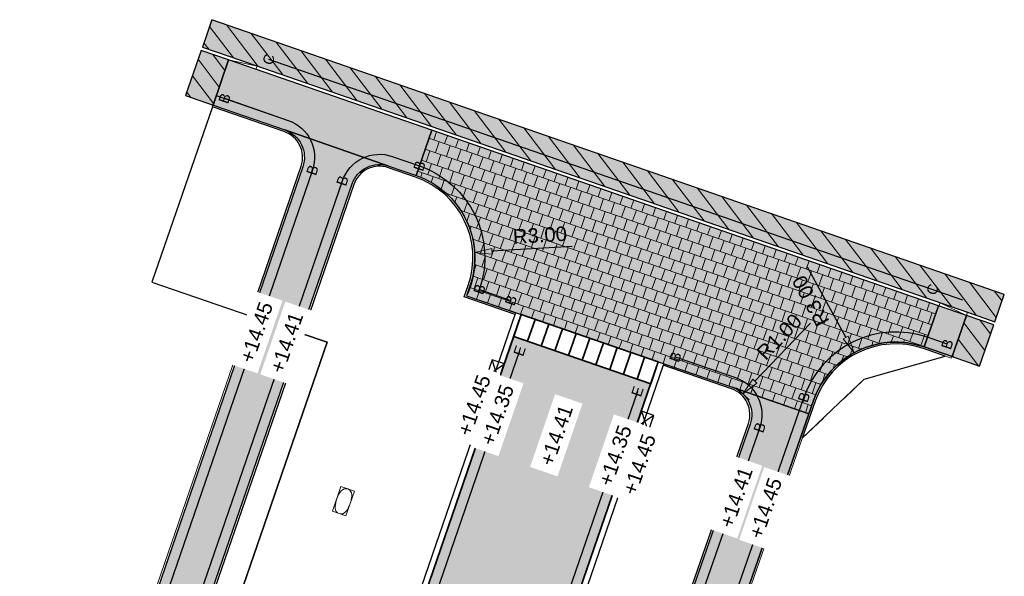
# Model space of a CAD drawing. Header units: metres. Extents: x 131295 to 132236, y 397710 to 398702.
# Tile 70 of 127: x 131528 to 131562, y 398103 to 398122. Entities that reach past the tile are written whole.
import ezdxf
from ezdxf.enums import TextEntityAlignment as Align

# ---------------------------------------------------------------- set-up
doc = ezdxf.new("R2010")
doc.units = ezdxf.units.M
doc.linetypes.add('AL-MATERIAALS', pattern=[2, 1, -1])
doc.layers.get('Defpoints').update_dxf_attribs({"color": 128})
for name, color, linetype, lineweight in [('N-IE-tegel straatpot brandkraan', 190, 'Continuous', 18), ('N-KO-inritband 800x500x180 mm', 110, 'Continuous', 35), ('N-KO-opsluitband 120x250mm', 2, 'Continuous', 25), ('N-KO-opsluitband 60x200mm', 2, 'Continuous', 25), ('N-KO-opsluitband achterkant', 8, 'Continuous', 5), ('N-KO-tekst banden', 1, 'Continuous', 18), ('N-KO-trottoirband 180-200x250mm', 3, 'Continuous', 35), ('N-KO-trottoirband achterkant', 8, 'Continuous', 5), ('N-KO-verloopband', 1, 'Continuous', 18), ('N-RI-trottoirkolk', 7, 'Continuous', 25), ("N-VH-arcering 'MAT' grijs 254", 254, 'Continuous', 18), ('N-VH-arcering betontegels halfsteensverband', 8, 'Continuous', 5), ('N-VH-arcering herstraten', 1, 'Continuous', 18), ('X-AL-maatvoering', 1, 'Continuous', 18), ('X-AL-materiaalscheiding', 1, 'AL-MATERIAALS', 18), ('X-AL-planhoogte', 190, 'Continuous', 25)]:
    doc.layers.add(name, color=color, linetype=linetype, lineweight=lineweight)
doc.layers.add("N-VH-arcering 'MAT' kleur 1 (heiderood)", color=7, linetype='Continuous', lineweight=18, true_color=0xd98c8c)
doc.layers.add("N-VH-arcering 'MAT' kleur 8 (asfaltrood)", color=7, linetype='Continuous', lineweight=18, true_color=0xed7880)
for name, color, linetype, plot in [('X-AL-contourlijnen', 30, 'Continuous', False), ('X-AL-hulplijn bandenlijnnummers', 30, 'Continuous', False), ('X-AL-hulplijn hoogtetekst', 190, 'Continuous', False)]:
    doc.layers.add(name, color=color, linetype=linetype, plot=plot)
doc.styles.add('CS Annotative', font='arial.ttf')
doc.dimstyles.new('CS Annotative', dxfattribs={"dimtxt": 2.5, "dimasz": 3, "dimexe": 0.18, "dimexo": 0.0625, "dimgap": 1, "dimtad": 1, "dimzin": 0, "dimdsep": 46, "dimtxsty": 'CS Annotative', "dimblk": 'CS Dimensionpijl', "dimcen": 0, "dimse1": 1, "dimse2": 1, "dimclrd": 256, "dimclre": 256, "dimclrt": 2, "dimadec": 0, "dimazin": 0, "dimtm": 1e-09, "dimtfac": 1, "dimtofl": 0, "dimtmove": 1, "dimatfit": 3, "dimfxl": 1, "dimtfillclr": 256, "dimtolj": 1, "dimtzin": 0, "dimarcsym": 0})
pattern_1 = [(307.33, (0, 0), (0.3975780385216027, 0.3032024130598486), [])]

# ---------------------------------------------------------------- blocks, each defined once
blk = doc.blocks.new('*U90')
for p, q in [((2.627170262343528, 0.6406843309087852), (-0.5126596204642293, -1.409673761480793)), ((0.5126596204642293, 1.409673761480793), (1.601851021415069, -2.178663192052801))]:
    blk.add_line(p, q)
blk.add_lwpolyline([(0.5126596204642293, 1.409673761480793), (-0.5126596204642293, -1.409673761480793), (1.601851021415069, -2.178663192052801), (2.627170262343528, 0.6406843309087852)], close=True)
blk = doc.blocks.new('*U91')
for p, q in [((-0.512659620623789, -1.409673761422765), (-1.601851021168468, 2.178663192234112)), ((-2.627170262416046, -0.640684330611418), (0.512659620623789, 1.409673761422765))]:
    blk.add_line(p, q)
blk.add_lwpolyline([(-0.512659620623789, -1.409673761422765), (0.512659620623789, 1.409673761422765), (-1.601851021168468, 2.178663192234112), (-2.627170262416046, -0.640684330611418)], close=True)
blk = doc.blocks.new('CS Dimensionpijl')
h = blk.add_hatch(color=256)
h.dxf.hatch_style = 1
h.paths.add_polyline_path([(-1, -0.1666666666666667), (0, 0), (-1, 0.1666666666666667)])
at = {"flags": 128}
blk.add_lwpolyline([(0, 0.5), (0, -0.5)], dxfattribs=at)
blk.add_lwpolyline([(-1, -0.1666666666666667), (0, 0), (-1, 0.1666666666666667)], close=True, dxfattribs=at)
blk = doc.blocks.new('*D202')
at = {"layer": 'Defpoints', "color": 0, "transparency": 16777216}
for p in [(131543.5971665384, 398114.1689424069), (131540.6026758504, 398113.9872131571)]:
    blk.add_point(p, dxfattribs=at)
at = {"layer": 'X-AL-maatvoering', "lineweight": -2, "transparency": 16777216}
blk.add_line((131546.9665473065, 398114.3734229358), (131544.196064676, 398114.2052882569), dxfattribs=at)
at = {"layer": 'X-AL-maatvoering', "lineweight": -2, "transparency": 16777216, "xscale": 0.6000000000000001, "yscale": 0.6000000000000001, "zscale": 0.6000000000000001, "rotation": 183.472899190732}
blk.add_blockref('CS Dimensionpijl', (131543.5971665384, 398114.1689424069), dxfattribs=at)
at = {"layer": 'X-AL-maatvoering', "color": 2, "transparency": 16777216, "insert": (131545.8531651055, 398114.7621491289), "char_height": 0.5, "attachment_point": 5, "rotation": 3.4728991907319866, "style": 'CS Annotative'}
blk.add_mtext('\\A1;R3.00', dxfattribs=at)
blk = doc.blocks.new('*D203')
at = {"layer": 'Defpoints', "color": 0, "transparency": 16777216}
for p in [(131552.8568177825, 398109.2911191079), (131552.1637674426, 398108.5702299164)]:
    blk.add_point(p, dxfattribs=at)
at = {"layer": 'X-AL-maatvoering', "lineweight": -2, "transparency": 16777216}
blk.add_line((131555.1962645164, 398111.7245381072), (131553.2726479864, 398109.7236526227), dxfattribs=at)
at = {"layer": 'X-AL-maatvoering', "lineweight": -2, "transparency": 16777216, "xscale": 0.6000000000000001, "yscale": 0.6000000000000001, "zscale": 0.6000000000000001, "rotation": 226.1279426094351}
blk.add_blockref('CS Dimensionpijl', (131552.8568177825, 398109.2911191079), dxfattribs=at)
at = {"layer": 'X-AL-maatvoering', "color": 2, "transparency": 16777216, "insert": (131554.1141602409, 398111.2558985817), "char_height": 0.5, "attachment_point": 5, "rotation": 46.1279426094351, "style": 'CS Annotative'}
blk.add_mtext('\\A1;R1.00', dxfattribs=at)
blk = doc.blocks.new('*D505')
at = {"layer": 'Defpoints', "color": 0, "transparency": 16777216}
for p in [(131556.6943395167, 398110.7052455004), (131558.1307671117, 398108.0714885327)]:
    blk.add_point(p, dxfattribs=at)
at = {"layer": 'X-AL-maatvoering', "lineweight": -2, "transparency": 16777216}
blk.add_line((131555.0780808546, 398113.6687311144), (131556.4070539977, 398111.2319968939), dxfattribs=at)
at = {"layer": 'X-AL-maatvoering', "lineweight": -2, "transparency": 16777216, "xscale": 0.6000000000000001, "yscale": 0.6000000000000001, "zscale": 0.6000000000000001, "rotation": 298.6076577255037}
blk.add_blockref('CS Dimensionpijl', (131556.6943395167, 398110.7052455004), dxfattribs=at)
at = {"layer": 'X-AL-maatvoering', "color": 2, "transparency": 16777216, "insert": (131555.1990702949, 398112.4956626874), "char_height": 0.5, "attachment_point": 5, "rotation": 118.60765772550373, "style": 'CS Annotative'}
blk.add_mtext('\\A1;R3.00', dxfattribs=at)
blk = doc.blocks.new('*U589')
blk.add_lwpolyline([(-0.08723223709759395, 0.505696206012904), (-0.3798961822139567, -0.344988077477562), (0.08723229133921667, -0.5056959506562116), (0.3798962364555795, 0.3449883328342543)], close=True)
at = {"extrusion": (0, 0, -1)}
for centre, radius, start, end in [((-2.324163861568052, -1.433302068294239), 3, 35.87694855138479, 36.55184919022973), ((-0.0794246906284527, 0.2308632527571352), 0.205666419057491, 36.5518491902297, 181.4179851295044), ((-0.6531275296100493, -0.2246977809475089), 0.9376986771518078, 2.092890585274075, 35.87694855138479), ((2.714053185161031, 0.3000117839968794), 3, 181.4179851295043, 182.0928732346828), ((0.07942470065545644, -0.2308632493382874), 0.2056664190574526, 216.5518624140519, 1.417998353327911), ((-2.714053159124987, -0.3000124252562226), 3, 1.417998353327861, 2.092890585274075), ((2.324163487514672, 1.43330258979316), 3, 215.8769659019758, 216.5518624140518)]:
    blk.add_arc(centre, radius, start, end, dxfattribs=at)
blk.add_arc((-0.6531274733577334, 0.2246977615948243), 0.937698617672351, 324.1230340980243, 357.9071267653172)

msp = doc.modelspace()

# ---------------------------------------------------------------- hatches: boundary and pattern name
at = {"layer": "N-VH-arcering 'MAT' grijs 254"}
h = msp.add_hatch(color=256, dxfattribs=at)
h.dxf.hatch_style = 1
h.paths.add_polyline_path([(131535.11230564, 398120.8112580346), (131534.1669872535, 398121.1374070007), (131533.6288409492, 398119.5776301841), (131534.5741593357, 398119.251481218)])
h = msp.add_hatch(color=256, dxfattribs=at)
h.dxf.hatch_style = 1
h.paths.add_polyline_path([(131542.1212000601, 398118.3822762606), (131535.11230564, 398120.8112580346), (131534.5741593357, 398119.251481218), (131537.0548361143, 398118.3917861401), (131540.6453450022, 398117.1474713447), (131541.5809076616, 398116.8232458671)])
h = msp.add_hatch(color=256, dxfattribs=at)
h.dxf.hatch_style = 1
edge = h.paths.add_edge_path()
edge.add_line((131507.2623032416, 398028.7270639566), (131505.8296367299, 398024.5627420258))
edge.add_line((131505.8296367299, 398024.5627420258), (131505.2390079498, 398022.8481432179))
edge.add_line((131505.2390079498, 398022.8481432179), (131505.0323334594, 398022.2472016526))
edge.add_line((131505.0323334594, 398022.2472016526), (131504.8048245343, 398021.5852049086))
edge.add_line((131504.8048245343, 398021.5852049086), (131504.3498077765, 398020.2612145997))
edge.add_arc((131504.4916642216, 398020.2124626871), 0.1500000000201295, 161.0336525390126, 251.0349369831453)
edge.add_line((131504.4429154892, 398020.0706051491), (131506.9406853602, 398019.2122572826))
edge.add_line((131506.9406853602, 398019.2122572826), (131507.9025170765, 398018.9345741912))
edge.add_arc((131509.4630321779, 398023.4738244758), 4.800000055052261, 251.0279235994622, 339.1964565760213)
edge.add_line((131513.9500900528, 398021.769033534), (131508.4773283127, 398023.6518472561))
edge.add_arc((131508.8026478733, 398024.5974513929), 0.9999999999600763, 161.0150634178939, 251.0150634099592, ccw=False)
edge.add_line((131507.8570437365, 398024.9227709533), (131508.9594927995, 398028.1272520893))
edge.add_line((131508.9594927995, 398028.1272520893), (131509.7715054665, 398030.4875237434))
edge.add_line((131509.7715054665, 398030.4875237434), (131510.1618889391, 398031.6222487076))
edge.add_line((131510.1618889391, 398031.6222487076), (131511.2289370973, 398034.7238302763))
edge.add_line((131511.2289370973, 398034.7238302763), (131511.6193205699, 398035.8585552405))
edge.add_line((131511.6193205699, 398035.8585552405), (131513.1053748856, 398040.1780591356))
edge.add_line((131513.1053748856, 398040.1780591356), (131513.4957583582, 398041.3127840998))
edge.add_line((131513.4957583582, 398041.3127840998), (131516.1894043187, 398049.1423863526))
edge.add_line((131516.1894043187, 398049.1423863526), (131516.5797877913, 398050.2771113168))
edge.add_line((131516.5797877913, 398050.2771113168), (131517.9223682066, 398054.179580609))
edge.add_line((131517.9223682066, 398054.179580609), (131518.3127516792, 398055.3143055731))
edge.add_line((131518.3127516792, 398055.3143055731), (131521.0063976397, 398063.143907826))
edge.add_line((131521.0063976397, 398063.143907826), (131521.3967811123, 398064.2786327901))
edge.add_line((131521.3967811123, 398064.2786327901), (131522.2503094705, 398066.7595778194))
edge.add_line((131522.2503094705, 398066.7595778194), (131522.9310273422, 398068.7382157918))
edge.add_line((131522.9310273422, 398068.7382157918), (131523.3214108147, 398069.872940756))
edge.add_line((131523.3214108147, 398069.872940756), (131525.2017578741, 398075.3385326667))
edge.add_line((131525.2017578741, 398075.3385326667), (131525.5921413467, 398076.4732576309))
edge.add_line((131525.5921413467, 398076.4732576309), (131526.5557588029, 398079.2741978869))
edge.add_line((131526.5557588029, 398079.2741978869), (131526.9461422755, 398080.4089228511))
edge.add_line((131526.9461422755, 398080.4089228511), (131528.8264893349, 398085.8745147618))
edge.add_line((131528.8264893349, 398085.8745147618), (131529.2168728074, 398087.0092397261))
edge.add_line((131529.2168728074, 398087.0092397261), (131530.6153173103, 398091.0740887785))
edge.add_line((131530.6153173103, 398091.0740887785), (131531.0057007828, 398092.2088137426))
edge.add_line((131531.0057007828, 398092.2088137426), (131533.6993467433, 398100.0384159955))
edge.add_line((131533.6993467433, 398100.0384159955), (131534.089730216, 398101.1731409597))
edge.add_line((131534.089730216, 398101.1731409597), (131539.3722904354, 398116.5279225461))
edge.add_arc((131540.3178945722, 398116.2026029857), 1.000000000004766, 70.8859001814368, 161.0150634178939, ccw=False)
edge.add_line((131540.6453450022, 398117.1474713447), (131537.0548361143, 398118.3917861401))
edge.add_arc((131536.7273856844, 398117.4469177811), 0.9999999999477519, -18.984936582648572, 70.8859001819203, ccw=False)
edge.add_line((131537.6729898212, 398117.1215982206), (131520.5494212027, 398067.348638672))
edge.add_line((131520.5494212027, 398067.348638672), (131507.2623032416, 398028.7270639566))
h = msp.add_hatch(color=256, dxfattribs=at)
h.dxf.hatch_style = 1
edge = h.paths.add_edge_path()
edge.add_line((131545.2131675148, 398112.0189945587), (131549.9411881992, 398110.3923967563))
edge.add_line((131549.9411881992, 398110.3923967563), (131552.489087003, 398109.5158340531))
edge.add_line((131552.489087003, 398109.5158340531), (131555.1367928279, 398108.5954034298))
edge.add_line((131555.1367928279, 398108.5954034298), (131555.2971072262, 398109.0565629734))
edge.add_arc((131558.1307671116, 398108.0714885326), 2.999999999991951, 70.88590019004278, 160.8308480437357, ccw=False)
edge.add_line((131559.1131184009, 398110.90609361), (131559.604291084, 398112.3233953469))
edge.add_line((131559.604291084, 398112.3233953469), (131542.1212000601, 398118.3822762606))
edge.add_line((131542.1212000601, 398118.3822762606), (131541.5809076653, 398116.8232458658))
edge.add_arc((131540.5805269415, 398113.9622200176), 3.030879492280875, -25.243894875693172, 70.72740971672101, ccw=False)
edge.add_line((131543.3219592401, 398112.6696336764), (131545.2131675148, 398112.0189945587))
h = msp.add_hatch(color=256, dxfattribs=at)
h.dxf.hatch_style = 1
h.paths.add_polyline_path([(131560.569724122, 398111.9888199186), (131559.604291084, 398112.3233953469), (131559.1131184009, 398110.90609361), (131560.0802633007, 398110.5709230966)])
h = msp.add_hatch(color=256, dxfattribs=at)
h.dxf.hatch_style = 1
h.paths.add_polyline_path([(131561.5149879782, 398111.6625129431), (131560.569724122, 398111.9888199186), (131560.0802633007, 398110.5709230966), (131561.0255271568, 398110.2446161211)])
h = msp.add_hatch(color=256, dxfattribs=at)
h.dxf.hatch_style = 1
edge = h.paths.add_edge_path()
edge.add_line((131549.2955423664, 398097.2743127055), (131548.9015105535, 398096.1408428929))
edge.add_line((131548.9015105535, 398096.1408428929), (131545.2122305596, 398085.5282797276))
edge.add_line((131545.2122305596, 398085.5282797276), (131546.9143268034, 398084.9427014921))
edge.add_line((131546.9143268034, 398084.9427014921), (131555.1367928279, 398108.5954034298))
edge.add_line((131555.1367928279, 398108.5954034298), (131552.489087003, 398109.5158340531))
edge.add_arc((131552.1637674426, 398108.5702299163), 0.9999999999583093, -19.169573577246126, 71.0150634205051, ccw=False)
edge.add_line((131553.1083183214, 398108.2418648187), (131549.2955423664, 398097.2743127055))
at = {"layer": "N-VH-arcering 'MAT' kleur 1 (heiderood)"}
h = msp.add_hatch(color=256, dxfattribs=at)
h.dxf.hatch_style = 1
h.paths.add_polyline_path([(131533.0292090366, 398061.2344628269), (131533.0942729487, 398061.4235836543), (131533.4846564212, 398062.5583086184), (131533.5497203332, 398062.7474294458), (131537.8181436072, 398075.1544261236), (131541.8195742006, 398086.7853570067), (131545.3819790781, 398097.14017485), (131545.4470429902, 398097.3292956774), (131545.8374264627, 398098.4640206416), (131545.9024903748, 398098.653141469), (131549.6809325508, 398109.6359134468), (131544.9529118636, 398111.2625112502), (131540.7190223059, 398098.9558934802), (131537.205571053, 398088.7433688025), (131535.8461648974, 398084.7919922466), (131533.1460125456, 398076.9434779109), (131532.2214334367, 398074.2560101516), (131529.5212810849, 398066.4074958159), (131528.0260732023, 398062.0613853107), (131524.5126219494, 398051.848860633), (131523.2090798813, 398048.0598638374), (131519.6956286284, 398037.8473391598), (131518.2486126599, 398033.6413077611), (131516.3617592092, 398028.1568037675), (131515.2694851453, 398024.9818982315), (131519.9975058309, 398023.3553004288), (131523.1635443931, 398032.5580030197), (131523.2286083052, 398032.7471238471), (131523.6189917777, 398033.8818488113), (131523.6840556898, 398034.0709696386), (131528.1344857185, 398047.007004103), (131528.1995496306, 398047.1961249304), (131528.5899331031, 398048.3308498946), (131528.6549970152, 398048.5199707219)])
at = {"layer": "N-VH-arcering 'MAT' kleur 8 (asfaltrood)"}
h = msp.add_hatch(color=256, dxfattribs=at)
h.dxf.hatch_style = 1
h.paths.add_polyline_path([(131561.880056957, 398112.7200646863), (131534.5327232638, 398122.1974654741), (131534.2061251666, 398121.2508453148), (131535.1514435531, 398120.9246963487), (131560.6090181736, 398112.1022041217), (131561.5541447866, 398111.7759445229)])
at = {"layer": 'N-VH-arcering betontegels halfsteensverband'}
h = msp.add_hatch(dxfattribs=at)
h.set_pattern_fill('CS-TEGEL HALFSTV', color=256, scale=6.67, angle=359.867125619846)
h.set_pattern_definition([(70.88590018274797, (26375.62930064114, 79453.50666762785), (-0.05802249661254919, 0.443659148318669), [0.4002, -0.4002]), (160.885900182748, (26375.62930064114, 79453.50666762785), (-0.1310456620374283, -0.3781363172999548), [])])
edge = h.paths.add_edge_path()
edge.add_line((131545.2131675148, 398112.0189945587), (131549.9411881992, 398110.3923967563))
edge.add_line((131549.9411881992, 398110.3923967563), (131552.489087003, 398109.5158340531))
edge.add_line((131552.489087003, 398109.5158340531), (131555.1367928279, 398108.5954034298))
edge.add_line((131555.1367928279, 398108.5954034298), (131555.2971072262, 398109.0565629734))
edge.add_arc((131558.1307671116, 398108.0714885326), 2.999999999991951, 70.88590019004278, 160.8308480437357, ccw=False)
edge.add_line((131559.1131184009, 398110.90609361), (131559.604291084, 398112.3233953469))
edge.add_line((131559.604291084, 398112.3233953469), (131542.1212000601, 398118.3822762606))
edge.add_line((131542.1212000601, 398118.3822762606), (131541.5809076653, 398116.8232458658))
edge.add_arc((131540.5805269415, 398113.9622200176), 3.030879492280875, -25.243894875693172, 70.72740971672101, ccw=False)
edge.add_line((131543.3219592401, 398112.6696336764), (131545.2131675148, 398112.0189945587))
at = {"layer": 'N-VH-arcering herstraten'}
h = msp.add_hatch(dxfattribs=at)
h.set_pattern_fill('CS-HERSTRATEN', color=256, angle=262.33)
h.set_pattern_definition(pattern_1)
h.paths.add_polyline_path([(131561.880056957, 398112.7200646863), (131534.5327232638, 398122.1974654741), (131534.2061251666, 398121.2508453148), (131535.1514435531, 398120.9246963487), (131560.6090181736, 398112.1022041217), (131561.5541447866, 398111.7759445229)])
h = msp.add_hatch(dxfattribs=at)
h.set_pattern_fill('CS-HERSTRATEN', color=256, angle=262.33)
h.set_pattern_definition(pattern_1)
h.paths.add_polyline_path([(131535.11230564, 398120.8112580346), (131534.1669872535, 398121.1374070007), (131533.6288409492, 398119.5776301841), (131534.5741593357, 398119.251481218)])
h = msp.add_hatch(dxfattribs=at)
h.set_pattern_fill('CS-HERSTRATEN', color=256, angle=262.33)
h.set_pattern_definition(pattern_1)
h.paths.add_polyline_path([(131561.5149879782, 398111.6625129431), (131560.569724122, 398111.9888199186), (131560.0802633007, 398110.5709230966), (131561.0255271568, 398110.2446161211)])

# ---------------------------------------------------------------- linework, layer by layer
at = {"layer": 'N-KO-inritband 800x500x180 mm', "flags": 128}
for points in [[(131545.2131675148, 398112.0189945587), (131544.9529118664, 398111.2625112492)], [(131545.2131675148, 398112.0189945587), (131549.9411881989, 398110.3923967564)], [(131545.6859695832, 398111.8563347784), (131545.4257139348, 398111.099851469)], [(131546.1587716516, 398111.6936749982), (131545.8985160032, 398110.9371916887)], [(131546.63157372, 398111.531015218), (131546.3713180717, 398110.7745319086)], [(131544.9529118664, 398111.2625112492), (131549.6809325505, 398109.635913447)], [(131547.1043757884, 398111.3683554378), (131546.8441201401, 398110.6118721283)], [(131547.5771778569, 398111.2056956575), (131547.3169222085, 398110.4492123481)], [(131548.0499799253, 398111.0430358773), (131547.7897242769, 398110.2865525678)], [(131548.5227819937, 398110.880376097), (131548.2625263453, 398110.1238927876)], [(131548.9955840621, 398110.7177163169), (131548.7353284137, 398109.9612330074)], [(131549.4683861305, 398110.5550565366), (131549.2081304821, 398109.7985732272)], [(131549.9411881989, 398110.3923967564), (131549.6809325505, 398109.635913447)]]:
    msp.add_lwpolyline(points, dxfattribs=at)
at = {"layer": 'N-KO-opsluitband 120x250mm', "flags": 128}
msp.add_lwpolyline([(131535.1513982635, 398120.9247120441), (131560.6090181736, 398112.1022041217)], dxfattribs=at)
at = {"layer": 'N-KO-opsluitband 60x200mm', "flags": 128}
for points in [[(131534.5740784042, 398119.2515092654), (131537.0548361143, 398118.3917861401, -0.4135534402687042), (131537.6729898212, 398117.1215982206), (131505.8296367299, 398024.5627420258), (131484.137227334, 398031.9594301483), (131485.4650959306, 398035.8051629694), (131399.8556681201, 398065.2496417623), (131400.100182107, 398065.9605245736)], [(131534.9975101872, 398100.8608341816), (131534.0897302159, 398101.1731409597), (131539.3722904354, 398116.5279225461, -0.4148739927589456), (131540.6453450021, 398117.1474713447), (131541.5850271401, 398116.8218182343, -0.4135534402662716), (131543.4394882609, 398113.0112544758), (131543.3219592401, 398112.6696336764), (131545.0240466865, 398112.0840584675)], [(131560.0802633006, 398110.5709230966), (131559.1131184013, 398110.9060936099, 0.413932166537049), (131555.2971072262, 398109.0565629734), (131546.9143268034, 398084.9427014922)], [(131550.1303090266, 398110.3273328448), (131552.489087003, 398109.5158340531, -0.4151577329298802), (131553.1083183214, 398108.2418648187), (131549.2955419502, 398097.2743128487), (131546.0265472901, 398098.3989567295)]]:
    msp.add_lwpolyline(points, format="xyb", dxfattribs=at)
at = {"layer": 'N-KO-opsluitband achterkant', "flags": 128}
msp.add_lwpolyline([(131535.1121042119, 398120.811327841), (131560.569724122, 398111.9888199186)], dxfattribs=at)
for points in [[(131534.5544313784, 398119.1948171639), (131537.0351890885, 398118.3350940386, -0.4135534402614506), (131537.616253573, 398117.1411173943), (131505.7923663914, 398024.6388426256), (131484.2135998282, 398031.9967807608), (131485.5414164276, 398035.8423629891), (131399.931921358, 398065.2868649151), (131400.1569196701, 398065.9410092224)], [(131535.0170293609, 398100.9175704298), (131534.1659856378, 398101.2103580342), (131539.4290266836, 398116.5084033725, -0.4148739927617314), (131540.6256979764, 398117.0907792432), (131541.5653801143, 398116.7651261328, -0.4135534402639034), (131543.3827520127, 398113.0307736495), (131543.2457038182, 398112.6324166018), (131545.0045275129, 398112.0273222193)], [(131560.0802633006, 398110.5709230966), (131560.0606848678, 398110.5142072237), (131559.0934713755, 398110.8494015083, 0.4139321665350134), (131555.3537804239, 398109.0368614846), (131546.9710000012, 398084.9230000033)], [(131550.1107898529, 398110.2705965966), (131552.4695678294, 398109.4590978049, -0.4151577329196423), (131553.0516452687, 398108.2615667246), (131549.2585074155, 398097.3505054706), (131546.0460664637, 398098.4556929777)]]:
    msp.add_lwpolyline(points, format="xyb", dxfattribs=at)
at = {"layer": 'N-KO-trottoirband 180-200x250mm'}
msp.add_lwpolyline([(131545.2131675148, 398112.0189945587), (131545.2131675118, 398112.0189945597), (131540.7190223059, 398098.9558934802)], dxfattribs=at)
at = {"layer": 'N-KO-trottoirband 180-200x250mm', "flags": 128}
msp.add_lwpolyline([(131549.9411881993, 398110.3923967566), (131541.8195742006, 398086.7853570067)], dxfattribs=at)
at = {"layer": 'N-KO-trottoirband achterkant'}
for points in [[(131545.2131675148, 398112.0189945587), (131545.0240466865, 398112.0840584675), (131540.5299014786, 398099.0209573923)], [(131549.9411881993, 398110.3923967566), (131550.1303090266, 398110.3273328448), (131542.008695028, 398086.7202930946), (131541.8195742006, 398086.7853570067)]]:
    msp.add_lwpolyline(points, dxfattribs=at)
at = {"layer": 'N-KO-verloopband', "flags": 128}
for points in [[(131536.0568417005, 398120.4835000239), (131536.0961810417, 398120.5968685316), (131535.11230564, 398120.8112580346)], [(131559.624855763, 398112.3162703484), (131559.6641498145, 398112.4296545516), (131560.569724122, 398111.9888199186), (131560.6090181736, 398112.1022041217)]]:
    msp.add_lwpolyline(points, dxfattribs=at)
at = {"layer": 'X-AL-contourlijnen', "flags": 128}
for points in [[(131561.880056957, 398112.7200646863), (131534.5327232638, 398122.1974654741), (131534.2061251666, 398121.2508453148), (131535.1514435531, 398120.9246963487), (131560.6090181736, 398112.1022041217), (131561.5541447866, 398111.7759445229)], [(131535.11230564, 398120.8112580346), (131534.1669872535, 398121.1374070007), (131533.6288409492, 398119.5776301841), (131534.5741593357, 398119.251481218)], [(131542.1212000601, 398118.3822762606), (131535.11230564, 398120.8112580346), (131534.5741593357, 398119.251481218), (131537.0548361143, 398118.3917861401), (131540.6453450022, 398117.1474713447), (131541.5809076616, 398116.8232458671)], [(131560.569724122, 398111.9888199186), (131559.604291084, 398112.3233953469), (131559.1131184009, 398110.90609361), (131560.0802633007, 398110.5709230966)], [(131561.5149879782, 398111.6625129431), (131560.569724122, 398111.9888199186), (131560.0802633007, 398110.5709230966), (131561.0255271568, 398110.2446161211)], [(131538.5090273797, 398111.0677371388), (131537.6579836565, 398111.3605247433), (131534.1659856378, 398101.2103580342), (131535.0170293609, 398100.9175704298)]]:
    msp.add_lwpolyline(points, close=True, dxfattribs=at)
for points in [[(131534.5545903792, 398119.1947620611), (131534.5740784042, 398119.2515092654)], [(131537.8181436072, 398075.1544261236), (131541.8195742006, 398086.7853570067), (131545.3819790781, 398097.14017485), (131545.4470429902, 398097.3292956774), (131545.8374264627, 398098.4640206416), (131545.9024903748, 398098.653141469), (131549.6809325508, 398109.6359134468), (131544.9529118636, 398111.2625112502), (131540.7190223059, 398098.9558934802), (131537.205571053, 398088.7433688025), (131535.8461648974, 398084.7919922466), (131533.1460125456, 398076.9434779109), (131532.2214334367, 398074.2560101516)]]:
    msp.add_lwpolyline(points, dxfattribs=at)
for points in [[(131537.616253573, 398117.1411173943, 0.4135534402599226), (131537.0351890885, 398118.3350940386), (131534.5545903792, 398119.1947620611), (131532.4644940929, 398113.1367742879), (131535.8409999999, 398111.981)], [(131545.2131675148, 398112.0189945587), (131549.9411881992, 398110.3923967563), (131552.489087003, 398109.5158340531), (131555.1367928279, 398108.5954034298), (131555.2971072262, 398109.0565629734, -0.4139321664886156), (131559.1131184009, 398110.90609361), (131559.604291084, 398112.3233953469), (131542.1212000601, 398118.3822762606), (131541.5809076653, 398116.8232458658, -0.445078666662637), (131543.3219592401, 398112.6696336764)], [(131545.0045275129, 398112.0273222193), (131543.2457038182, 398112.6324166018), (131543.3827520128, 398113.0307736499, 0.413553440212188), (131541.5653801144, 398116.7651261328), (131540.6256979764, 398117.0907792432, 0.4148739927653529), (131539.4290266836, 398116.5084033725), (131537.6579836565, 398111.3605247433), (131538.5090273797, 398111.0677371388), (131535.0170293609, 398100.9175704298), (131540.3407806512, 398099.0860213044), (131540.5299014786, 398099.0209573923)], [(131559.8379859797, 398110.5913850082), (131559.0934713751, 398110.8494015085, 0.4139321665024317), (131555.3537804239, 398109.0368614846), (131554.9102147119, 398107.760902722), (131556.1851586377, 398108.9716680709), (131557.0489230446, 398109.7919520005)], [(131553.0516452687, 398108.2615667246, 0.4151577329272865), (131552.4695678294, 398109.4590978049), (131550.1107898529, 398110.2705965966), (131546.0460664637, 398098.4556929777), (131549.2585074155, 398097.3505054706)], [(131549.2955423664, 398097.2743127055), (131548.9015105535, 398096.1408428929), (131545.2122305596, 398085.5282797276), (131546.9143268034, 398084.9427014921), (131555.1367928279, 398108.5954034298), (131552.489087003, 398109.5158340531, -0.4151577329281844), (131553.1083183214, 398108.2418648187)]]:
    msp.add_lwpolyline(points, format="xyb", close=True, dxfattribs=at)
msp.add_lwpolyline([(131525.5921413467, 398076.4732576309), (131526.5557588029, 398079.2741978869), (131526.9461422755, 398080.4089228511), (131528.8264893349, 398085.8745147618), (131529.2168728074, 398087.0092397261), (131530.6153173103, 398091.0740887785), (131531.0057007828, 398092.2088137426), (131533.6993467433, 398100.0384159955), (131534.089730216, 398101.1731409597), (131539.3722904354, 398116.5279225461, -0.414873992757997), (131540.6453450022, 398117.1474713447), (131537.0548361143, 398118.3917861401, -0.4135534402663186), (131537.6729898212, 398117.1215982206), (131520.5494212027, 398067.348638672)], format="xyb", dxfattribs=at)
at = {"layer": 'X-AL-hulplijn bandenlijnnummers', "flags": 128}
for points in [[(131536.4943347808, 398120.8297304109), (131560.4401653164, 398112.5311431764)], [(131549.2198432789, 398109.3715336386), (131545.6691247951, 398099.0506845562)]]:
    msp.add_lwpolyline(points, dxfattribs=at)
for points in [[(131534.9721465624, 398119.4839780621), (131537.1694437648, 398118.7224900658, -0.4135534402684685), (131538.0039512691, 398117.0077363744), (131506.047047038, 398024.1188218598), (131483.6917211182, 398031.7415515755), (131485.0198930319, 398035.5881628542), (131399.4108575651, 398065.0325067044), (131399.6716362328, 398065.7906763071)], [(131534.5999671, 398100.6274686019), (131533.6449069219, 398100.9560413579), (131539.0413289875, 398116.6417843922, -0.4148739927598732), (131540.7599526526, 398117.4781752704), (131541.6996347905, 398117.15252216, -0.4135534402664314), (131543.7704497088, 398112.8973926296), (131543.7667825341, 398112.8867332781), (131544.8542272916, 398112.5126157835)], [(131559.9114104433, 398110.9998621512), (131559.2277260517, 398111.2367975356, 0.4139321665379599), (131554.9665135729, 398109.1714883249), (131546.6822405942, 398085.3409928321)], [(131550.5278521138, 398110.5606984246), (131552.6029488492, 398109.846795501, -0.4151577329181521), (131553.4389111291, 398108.1269370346), (131549.5115767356, 398096.8298558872), (131546.7637291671, 398097.7752076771)]]:
    msp.add_lwpolyline(points, format="xyb", dxfattribs=at)
at = {"layer": 'X-AL-hulplijn bandenlijnnummers'}
msp.add_lwpolyline([(131545.1537454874, 398110.7704077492), (131541.1475796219, 398099.1257128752)], dxfattribs=at)
at = {"layer": 'X-AL-hulplijn hoogtetekst', "flags": 128}
msp.add_lwpolyline([(131534.6886860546, 398119.5822131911), (131537.1694437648, 398118.7224900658, -0.4135534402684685), (131538.0039512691, 398117.0077363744), (131506.047047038, 398024.1188218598), (131483.6917211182, 398031.7415515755), (131485.0198930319, 398035.5881628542), (131399.4108575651, 398065.0325067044), (131399.769212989, 398066.0743641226)], format="xyb", dxfattribs=at)
at = {"layer": 'X-AL-materiaalscheiding', "flags": 128}
for points in [[(131561.5541447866, 398111.7759445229), (131561.880056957, 398112.7200646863), (131534.5327232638, 398122.1974654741), (131534.2061251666, 398121.2508453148)], [(131533.6288409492, 398119.5776301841), (131534.1669872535, 398121.1374070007)], [(131535.841, 398111.981), (131532.4644940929, 398113.1367742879), (131535.1514435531, 398120.9246963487)], [(131537.0548361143, 398118.39178614), (131540.6453450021, 398117.1474713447)], [(131541.5809076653, 398116.8232458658), (131542.1212000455, 398118.3822762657)], [(131559.1131184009, 398110.90609361), (131559.604291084, 398112.3233953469)], [(131560.6088809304, 398112.1022514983), (131560.0802633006, 398110.5709230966)], [(131561.0255271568, 398110.2446161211), (131561.5149879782, 398111.6625129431)], [(131535.0170293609, 398100.9175704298), (131538.5090273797, 398111.0677371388), (131537.6579836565, 398111.3605247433)], [(131554.910214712, 398107.760902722), (131557.0489230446, 398109.7919520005), (131559.8379859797, 398110.5913850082)], [(131552.489087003, 398109.5158340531), (131555.1367928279, 398108.5954034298)]]:
    msp.add_lwpolyline(points, dxfattribs=at)

# ---------------------------------------------------------------- block references
at = {"layer": 'N-IE-tegel straatpot brandkraan'}
msp.add_blockref('*U589', (131539.076, 398105.578), dxfattribs=at)
at = {"layer": 'N-RI-trottoirkolk', "xscale": 0.2, "yscale": 0.2, "zscale": 0.2, "rotation": 1}
for name, p in [('*U91', (131544.5299964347, 398110.0332258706)), ('*U90', (131549.2580171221, 398108.4066280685))]:
    msp.add_blockref(name, p, dxfattribs=at)

# ---------------------------------------------------------------- texts
at = {"layer": 'N-KO-tekst banden', "style": 'CS Annotative'}
for s, p in [('C', (131536.4943347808, 398120.8297304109)), ('B', (131534.9721465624, 398119.483978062)), ('B', (131541.6996347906, 398117.1525221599)), ('B', (131538.0039512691, 398117.0077363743)), ('B', (131539.0413289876, 398116.6417843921)), ('B', (131543.7704497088, 398112.8973926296)), ('C', (131559.4025962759, 398112.8907196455)), ('B', (131544.8542272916, 398112.5126157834)), ('B', (131559.9114104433, 398110.999862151)), ('E', (131545.1537454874, 398110.7704077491)), ('B', (131550.5278521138, 398110.5606984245)), ('E', (131549.219843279, 398109.3715336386)), ('B', (131554.9665135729, 398109.1714883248)), ('B', (131553.4389111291, 398108.1269370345))]:
    msp.add_text(s, height=0.3599999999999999, rotation=71.0187745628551, dxfattribs=at).set_placement(p, align=Align.MIDDLE)

# ---------------------------------------------------------------- dimensions: what is measured, and where the dimension line sits
at = {"layer": 'X-AL-maatvoering'}
for center, mpoint, picture, middle in [((131540.6026758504, 398113.9872131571), (131543.5971665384, 398114.1689424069), '*D202', (131545.88075506, 398114.3075285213)), ((131558.1307671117, 398108.0714885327), (131556.6943395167, 398110.7052455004), '*D505', (131555.5989246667, 398112.7137397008)), ((131552.1637674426, 398108.5702299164), (131552.8568177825, 398109.2911191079), '*D203', (131554.1141602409, 398111.2558985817))]:
    dim = msp.add_radius_dim(center=center, mpoint=mpoint, dimstyle='CS Annotative', dxfattribs=at)
    dim.commit()
    dim.dimension.update_dxf_attribs({"geometry": picture, "text_midpoint": middle})

# ---------------------------------------------------------------- next in the draw order: texts
at = {"layer": 'X-AL-planhoogte', "char_height": 0.5, "attachment_point": 5, "style": 'CS Annotative', "bg_fill": 2}
for s, insert, rotation in [('+14.41', (131537.1107132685, 398111.0517528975), 71.01506341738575), ('+14.35', (131544.3870019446, 398108.5564539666), 71.01506341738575), ('+14.41', (131546.4200508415, 398107.8570169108), 71.01506343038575), ('+14.35', (131548.4530997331, 398107.1575798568), 71.01506341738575), ('+14.41', (131552.6226302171, 398105.7129624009), 71.01506341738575)]:
    msp.add_mtext(s, dxfattribs=dict(at, insert=insert, rotation=rotation))

# ---------------------------------------------------------------- next in the draw order: texts
at = {"layer": 'X-AL-planhoogte', "char_height": 0.5, "attachment_point": 5, "rotation": 71.01506341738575, "style": 'CS Annotative', "bg_fill": 2}
for insert in [(131536.0705485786, 398111.4096044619), (131543.5856209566, 398108.8901612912), (131549.2861457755, 398106.8501241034), (131553.6382572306, 398105.3419354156)]:
    msp.add_mtext('+14.45', dxfattribs=dict(at, insert=insert))

doc.saveas('drawing.dxf')
